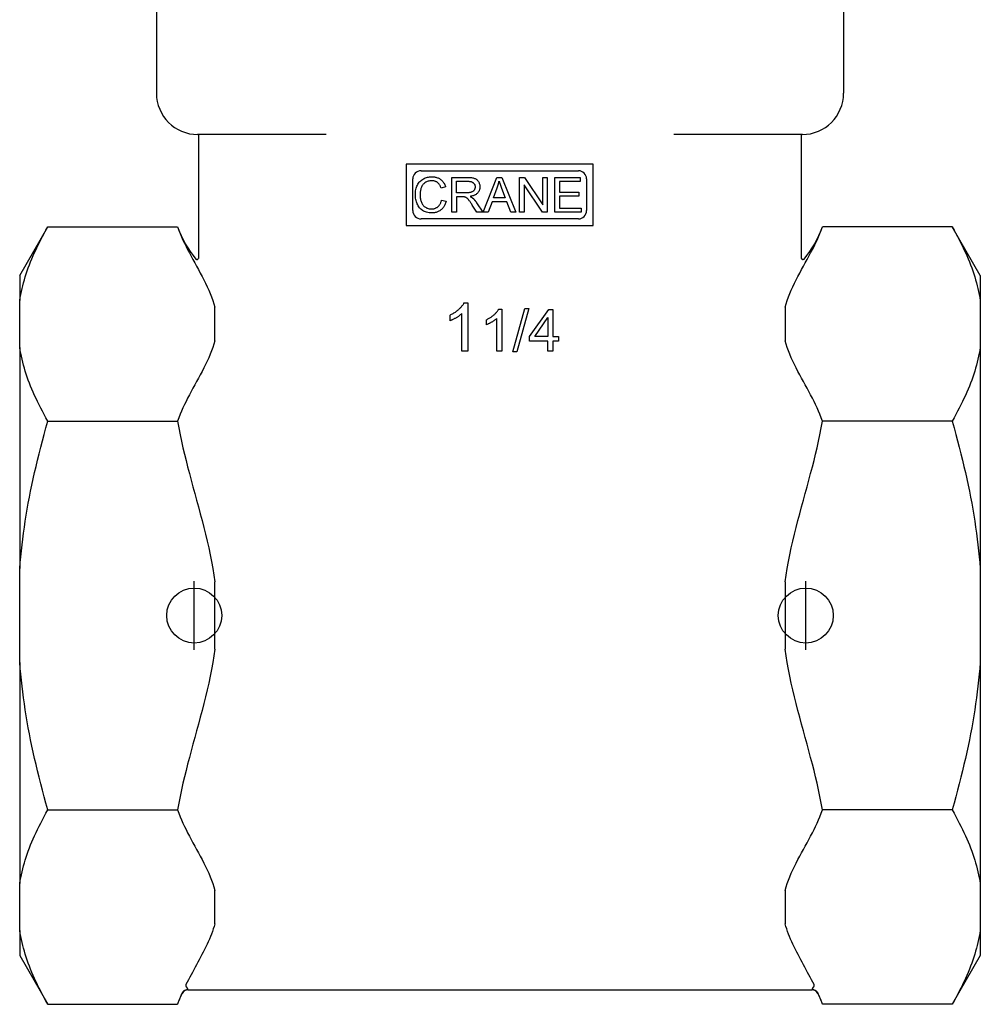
# Model space of a CAD drawing. Header units: millimetres. Extents: x 84 to 3814, y -7 to 443.
# Tile 1 of 8: x 301 to 371, y 175 to 247. Entities that reach past the tile are written whole.
import ezdxf

# ---------------------------------------------------------------- set-up
doc = ezdxf.new("R2010")
doc.units = ezdxf.units.MM
doc.layers.add('DETAIL', color=2, linetype='Continuous')
doc.layers.add('ORIGIN', color=6, linetype='Continuous')

msp = doc.modelspace()

# ---------------------------------------------------------------- linework, layer by layer
at = {"layer": 'DETAIL'}
for p, q in [((311.241, 250.801), (311.241, 241.301)), ((361.241, 250.801), (361.241, 241.301)), ((314.292, 238.301), (314.241, 238.301)), ((314.292, 238.302), (314.292, 238.301)), ((314.292, 238.301), (314.292, 237.301)), ((314.384, 238.301), (314.292, 238.301)), ((323.604, 238.301), (314.384, 238.301)), ((358.241, 238.301), (348.879, 238.301)), ((358.186, 237.301), (358.186, 238.301)), ((314.292, 237.301), (314.292, 229.873)), ((358.186, 229.868), (358.186, 237.301)), ((343.029, 236.151), (329.409, 236.151)), ((329.409, 236.151), (329.409, 231.675)), ((343.029, 231.675), (343.029, 236.151)), ((329.895, 232.761), (329.895, 235.065)), ((330.495, 235.665), (341.943, 235.665)), ((332.746, 232.641), (332.746, 235.181)), ((332.746, 235.181), (333.873, 235.181)), ((335.027, 232.641), (336.003, 235.181)), ((336.003, 235.181), (336.367, 235.181)), ((336.367, 235.181), (337.404, 232.641)), ((337.67, 232.641), (337.67, 235.181)), ((337.67, 235.181), (338.014, 235.181)), ((338.014, 235.181), (339.35, 233.187)), ((339.35, 235.181), (339.671, 235.181)), ((339.35, 233.187), (339.35, 235.181)), ((339.671, 235.181), (339.671, 232.641)), ((340.243, 232.641), (340.243, 235.181)), ((340.243, 235.181), (342.082, 235.181)), ((342.082, 235.181), (342.082, 234.881)), ((342.543, 235.065), (342.543, 232.761)), ((332.284, 234.486), (331.953, 234.406)), ((333.083, 234.9), (333.887, 234.9)), ((333.083, 234.06), (333.083, 234.9)), ((335.759, 233.682), (336.04, 234.428)), ((336.355, 234.387), (336.622, 233.682)), ((337.991, 234.635), (337.991, 232.641)), ((339.327, 232.641), (337.991, 234.635)), ((340.579, 234.881), (340.579, 234.104)), ((342.082, 234.881), (340.579, 234.881)), ((333.805, 234.06), (333.083, 234.06)), ((333.083, 233.769), (333.083, 232.641)), ((333.472, 233.769), (333.083, 233.769)), ((336.622, 233.682), (335.759, 233.682)), ((340.579, 234.104), (341.987, 234.104)), ((340.579, 233.804), (340.579, 232.941)), ((341.987, 233.804), (340.579, 233.804)), ((341.987, 234.104), (341.987, 233.804)), ((331.99, 233.533), (332.326, 233.448)), ((334.562, 232.641), (334.226, 233.169)), ((334.543, 233.332), (334.983, 232.641)), ((335.662, 233.409), (335.383, 232.641)), ((336.727, 233.409), (335.662, 233.409)), ((337.021, 232.641), (336.727, 233.409)), ((340.579, 232.941), (342.14, 232.941)), ((342.14, 232.941), (342.14, 232.641)), ((341.943, 232.161), (330.495, 232.161)), ((333.083, 232.641), (332.746, 232.641)), ((334.983, 232.641), (334.562, 232.641)), ((335.383, 232.641), (335.027, 232.641)), ((337.404, 232.641), (337.021, 232.641)), ((337.991, 232.641), (337.67, 232.641)), ((339.671, 232.641), (339.327, 232.641)), ((342.14, 232.641), (340.243, 232.641)), ((301.291, 228.039), (303.342, 231.591)), ((303.342, 231.591), (312.771, 231.591)), ((329.409, 231.675), (343.029, 231.675)), ((369.141, 231.591), (359.712, 231.591)), ((371.191, 228.039), (369.141, 231.591)), ((314.292, 229.873), (314.292, 229.279)), ((358.186, 229.274), (358.186, 229.868)), ((301.291, 228.039), (301.291, 226.232)), ((371.191, 228.039), (371.191, 226.232)), ((301.291, 222.806), (301.291, 226.232)), ((315.491, 223.298), (315.491, 225.739)), ((333.617, 226.043), (333.895, 226.043)), ((333.895, 226.043), (333.895, 222.53)), ((356.991, 225.739), (356.991, 223.298)), ((371.191, 226.232), (371.191, 222.806)), ((332.606, 224.749), (332.606, 225.165)), ((333.465, 222.53), (333.465, 225.267)), ((336.137, 225.591), (336.379, 225.591)), ((336.379, 225.591), (336.379, 222.53)), ((337.163, 222.478), (338.046, 225.631)), ((338.348, 225.631), (337.465, 222.478)), ((338.046, 225.631), (338.348, 225.631)), ((338.399, 223.604), (339.79, 225.58)), ((338.767, 223.604), (339.722, 224.98)), ((339.722, 224.98), (339.722, 223.604)), ((339.79, 225.58), (340.096, 225.58)), ((340.096, 225.58), (340.096, 223.604)), ((335.256, 224.464), (335.256, 224.826)), ((336.005, 222.53), (336.005, 224.915)), ((338.399, 223.26), (338.399, 223.604)), ((339.722, 223.604), (338.767, 223.604)), ((340.096, 223.604), (340.508, 223.604)), ((340.508, 223.604), (340.508, 223.26)), ((339.722, 223.26), (338.399, 223.26)), ((339.722, 222.53), (339.722, 223.26)), ((340.096, 223.26), (340.096, 222.53)), ((340.508, 223.26), (340.096, 223.26)), ((301.291, 222.806), (301.291, 206.727)), ((333.895, 222.53), (333.465, 222.53)), ((336.379, 222.53), (336.005, 222.53)), ((337.465, 222.478), (337.163, 222.478)), ((340.096, 222.53), (339.722, 222.53)), ((371.191, 222.806), (371.191, 206.727)), ((303.342, 217.446), (312.771, 217.446)), ((369.141, 217.446), (359.712, 217.446)), ((301.291, 199.875), (301.291, 206.727)), ((371.191, 206.727), (371.191, 199.875)), ((315.491, 200.86), (315.491, 205.742)), ((356.991, 205.742), (356.991, 200.86)), ((301.291, 199.875), (301.291, 183.796)), ((371.191, 199.875), (371.191, 183.796)), ((303.342, 189.156), (312.771, 189.156)), ((369.141, 189.156), (359.712, 189.156)), ((301.291, 180.37), (301.291, 183.796)), ((371.191, 183.796), (371.191, 180.37)), ((315.491, 180.863), (315.491, 183.304)), ((356.991, 183.304), (356.991, 180.863)), ((301.291, 180.37), (301.291, 178.563)), ((371.191, 180.37), (371.191, 178.563)), ((301.291, 178.563), (303.342, 175.011)), ((371.191, 178.563), (369.141, 175.011)), ((313.524, 176.062), (314.054, 176.062)), ((314.054, 176.062), (358.428, 176.062)), ((358.428, 176.062), (358.958, 176.062)), ((303.342, 175.011), (312.771, 175.011)), ((369.141, 175.011), (359.712, 175.011))]:
    msp.add_line(p, q, dxfattribs=at)
at = {"layer": 'DETAIL', "flags": 128}
for points in [[(330.081, 233.93), (330.083, 234.028), (330.09, 234.122), (330.102, 234.214), (330.119, 234.302), (330.14, 234.387), (330.166, 234.469), (330.197, 234.547), (330.233, 234.623), (330.273, 234.695), (330.317, 234.762), (330.365, 234.825), (330.417, 234.883), (330.473, 234.937), (330.532, 234.987), (330.596, 235.032), (330.664, 235.072), (330.735, 235.108), (330.808, 235.139), (330.882, 235.165), (330.958, 235.187), (331.036, 235.204), (331.116, 235.216), (331.198, 235.223), (331.281, 235.225)], [(331.281, 235.225), (331.344, 235.224), (331.405, 235.22), (331.464, 235.213), (331.522, 235.204), (331.578, 235.191), (331.632, 235.177), (331.684, 235.159), (331.735, 235.139), (331.784, 235.116), (331.832, 235.09), (331.878, 235.062), (331.922, 235.031), (331.964, 234.997), (332.004, 234.961), (332.042, 234.924), (332.077, 234.884), (332.111, 234.841), (332.142, 234.797), (332.171, 234.751), (332.198, 234.702), (332.223, 234.651), (332.245, 234.598), (332.266, 234.543), (332.284, 234.486)], [(333.873, 235.181), (333.955, 235.18), (334.033, 235.176), (334.105, 235.171), (334.172, 235.163), (334.234, 235.154), (334.29, 235.142), (334.342, 235.128), (334.389, 235.112), (334.432, 235.093), (334.473, 235.071), (334.512, 235.046), (334.548, 235.017), (334.583, 234.985), (334.615, 234.95), (334.644, 234.912), (334.672, 234.87), (334.697, 234.826), (334.718, 234.781), (334.736, 234.735), (334.751, 234.688), (334.762, 234.639), (334.771, 234.59), (334.776, 234.539), (334.777, 234.488)], [(331.273, 234.937), (331.202, 234.935), (331.133, 234.928), (331.067, 234.917), (331.005, 234.902), (330.945, 234.882), (330.888, 234.858), (330.834, 234.829), (330.783, 234.796), (330.736, 234.76), (330.692, 234.72), (330.652, 234.678), (330.615, 234.632), (330.583, 234.583), (330.554, 234.532), (330.528, 234.477), (330.507, 234.42), (330.488, 234.361), (330.472, 234.301), (330.458, 234.24), (330.447, 234.18), (330.438, 234.119), (330.432, 234.057), (330.428, 233.995), (330.427, 233.932)], [(331.953, 234.406), (331.937, 234.451), (331.921, 234.494), (331.903, 234.535), (331.885, 234.574), (331.865, 234.611), (331.844, 234.646), (331.822, 234.678), (331.799, 234.709), (331.775, 234.737), (331.75, 234.763), (331.724, 234.788), (331.696, 234.81), (331.668, 234.83), (331.638, 234.849), (331.607, 234.865), (331.575, 234.88), (331.541, 234.894), (331.507, 234.905), (331.471, 234.915), (331.434, 234.923), (331.395, 234.929), (331.356, 234.933), (331.315, 234.936), (331.273, 234.937)], [(334.431, 234.488), (334.43, 234.457), (334.427, 234.428), (334.421, 234.398), (334.414, 234.37), (334.404, 234.342), (334.393, 234.314), (334.379, 234.287), (334.363, 234.26), (334.345, 234.235), (334.325, 234.211), (334.303, 234.189), (334.28, 234.169), (334.254, 234.151), (334.227, 234.134), (334.197, 234.12), (334.166, 234.107), (334.132, 234.096), (334.094, 234.086), (334.054, 234.078), (334.011, 234.072), (333.964, 234.066), (333.914, 234.063), (333.861, 234.06), (333.805, 234.06)], [(333.887, 234.9), (333.933, 234.899), (333.977, 234.897), (334.019, 234.893), (334.058, 234.887), (334.096, 234.88), (334.131, 234.871), (334.165, 234.86), (334.196, 234.848), (334.225, 234.835), (334.252, 234.819), (334.277, 234.802), (334.3, 234.784), (334.321, 234.764), (334.34, 234.743), (334.357, 234.722), (334.373, 234.699), (334.386, 234.676), (334.398, 234.652), (334.408, 234.627), (334.416, 234.601), (334.423, 234.574), (334.427, 234.546), (334.43, 234.517), (334.431, 234.488)], [(334.777, 234.488), (334.776, 234.443), (334.772, 234.4), (334.766, 234.357), (334.758, 234.316), (334.747, 234.277), (334.734, 234.238), (334.718, 234.201), (334.699, 234.164), (334.679, 234.129), (334.656, 234.096), (334.63, 234.063), (334.602, 234.032), (334.572, 234.002), (334.538, 233.974), (334.503, 233.948), (334.464, 233.923), (334.423, 233.901), (334.38, 233.88), (334.333, 233.862), (334.285, 233.845), (334.233, 233.83), (334.179, 233.817), (334.122, 233.806), (334.063, 233.796)], [(336.04, 234.428), (336.047, 234.448), (336.054, 234.468), (336.061, 234.488), (336.068, 234.508), (336.074, 234.528), (336.081, 234.549), (336.087, 234.569), (336.094, 234.589), (336.1, 234.609), (336.106, 234.63), (336.112, 234.65), (336.118, 234.67), (336.123, 234.69), (336.129, 234.711), (336.134, 234.731), (336.139, 234.751), (336.145, 234.771), (336.15, 234.792), (336.154, 234.812), (336.159, 234.832), (336.164, 234.853), (336.168, 234.873), (336.173, 234.893), (336.177, 234.913)], [(336.177, 234.913), (336.182, 234.896), (336.187, 234.878), (336.193, 234.86), (336.198, 234.842), (336.204, 234.823), (336.21, 234.804), (336.216, 234.784), (336.223, 234.764), (336.229, 234.743), (336.236, 234.722), (336.243, 234.701), (336.251, 234.679), (336.258, 234.657), (336.266, 234.635), (336.274, 234.612), (336.282, 234.588), (336.29, 234.564), (336.299, 234.54), (336.308, 234.516), (336.317, 234.491), (336.326, 234.465), (336.336, 234.44), (336.345, 234.413), (336.355, 234.387)], [(331.275, 232.598), (331.175, 232.601), (331.079, 232.609), (330.989, 232.622), (330.903, 232.64), (330.822, 232.663), (330.746, 232.692), (330.674, 232.726), (330.607, 232.766), (330.545, 232.81), (330.486, 232.859), (330.431, 232.912), (330.38, 232.97), (330.333, 233.033), (330.29, 233.101), (330.251, 233.173), (330.215, 233.25), (330.184, 233.329), (330.156, 233.411), (330.133, 233.494), (330.114, 233.578), (330.1, 233.664), (330.089, 233.751), (330.083, 233.84), (330.081, 233.93)], [(330.427, 233.932), (330.429, 233.852), (330.433, 233.775), (330.441, 233.701), (330.451, 233.629), (330.464, 233.56), (330.481, 233.493), (330.5, 233.428), (330.522, 233.367), (330.547, 233.308), (330.576, 233.253), (330.608, 233.202), (330.643, 233.155), (330.681, 233.112), (330.723, 233.073), (330.767, 233.037), (330.815, 233.006), (330.865, 232.978), (330.917, 232.953), (330.969, 232.933), (331.022, 232.916), (331.077, 232.903), (331.132, 232.894), (331.189, 232.888), (331.246, 232.887)], [(333.66, 233.758), (333.655, 233.759), (333.65, 233.76), (333.645, 233.76), (333.639, 233.761), (333.633, 233.762), (333.627, 233.763), (333.62, 233.763), (333.614, 233.764), (333.607, 233.765), (333.599, 233.765), (333.592, 233.766), (333.584, 233.766), (333.576, 233.767), (333.568, 233.767), (333.56, 233.768), (333.551, 233.768), (333.542, 233.768), (333.533, 233.769), (333.523, 233.769), (333.514, 233.769), (333.504, 233.769), (333.494, 233.769), (333.483, 233.769), (333.472, 233.769)], [(334.226, 233.169), (334.19, 233.225), (334.155, 233.277), (334.123, 233.325), (334.092, 233.371), (334.062, 233.413), (334.034, 233.451), (334.008, 233.487), (333.984, 233.519), (333.96, 233.548), (333.937, 233.575), (333.915, 233.599), (333.894, 233.622), (333.873, 233.642), (333.852, 233.66), (333.832, 233.676), (333.813, 233.689), (333.794, 233.701), (333.775, 233.712), (333.756, 233.722), (333.737, 233.731), (333.718, 233.739), (333.699, 233.746), (333.68, 233.752), (333.66, 233.758)], [(334.063, 233.796), (334.074, 233.791), (334.084, 233.786), (334.095, 233.78), (334.105, 233.775), (334.115, 233.77), (334.125, 233.765), (334.134, 233.759), (334.144, 233.754), (334.153, 233.749), (334.162, 233.744), (334.171, 233.738), (334.179, 233.733), (334.187, 233.728), (334.195, 233.723), (334.203, 233.717), (334.211, 233.712), (334.218, 233.707), (334.226, 233.702), (334.233, 233.696), (334.239, 233.691), (334.246, 233.686), (334.252, 233.681), (334.258, 233.676), (334.264, 233.671)], [(334.264, 233.671), (334.277, 233.659), (334.289, 233.648), (334.301, 233.636), (334.313, 233.624), (334.325, 233.611), (334.337, 233.599), (334.349, 233.586), (334.361, 233.573), (334.372, 233.559), (334.384, 233.546), (334.396, 233.532), (334.408, 233.518), (334.419, 233.504), (334.431, 233.489), (334.442, 233.475), (334.454, 233.46), (334.465, 233.445), (334.476, 233.429), (334.488, 233.414), (334.499, 233.398), (334.51, 233.382), (334.521, 233.365), (334.532, 233.349), (334.543, 233.332)], [(331.246, 232.887), (331.293, 232.888), (331.338, 232.891), (331.382, 232.897), (331.425, 232.905), (331.467, 232.915), (331.507, 232.927), (331.546, 232.942), (331.584, 232.959), (331.621, 232.978), (331.657, 232.999), (331.691, 233.023), (331.724, 233.049), (331.756, 233.077), (331.786, 233.108), (331.814, 233.14), (331.841, 233.175), (331.865, 233.212), (331.888, 233.251), (331.91, 233.293), (331.929, 233.337), (331.947, 233.382), (331.963, 233.43), (331.977, 233.481), (331.99, 233.533)], [(332.326, 233.448), (332.307, 233.38), (332.286, 233.315), (332.263, 233.253), (332.237, 233.194), (332.209, 233.137), (332.178, 233.083), (332.145, 233.031), (332.11, 232.983), (332.072, 232.937), (332.033, 232.894), (331.99, 232.854), (331.946, 232.816), (331.899, 232.781), (331.851, 232.749), (331.801, 232.721), (331.75, 232.695), (331.696, 232.672), (331.641, 232.653), (331.585, 232.636), (331.526, 232.622), (331.466, 232.612), (331.404, 232.604), (331.34, 232.6), (331.275, 232.598)], [(301.291, 226.232), (301.327, 226.445), (301.368, 226.658), (301.412, 226.871), (301.461, 227.085), (301.514, 227.3), (301.57, 227.515), (301.632, 227.73), (301.697, 227.947), (301.767, 228.164), (301.84, 228.382), (301.919, 228.601), (302.001, 228.822), (302.088, 229.043), (302.179, 229.266), (302.274, 229.491), (302.374, 229.717), (302.479, 229.944), (302.588, 230.173), (302.702, 230.404), (302.82, 230.637), (302.943, 230.873), (303.071, 231.11), (303.204, 231.349), (303.342, 231.591)], [(312.771, 231.591), (312.865, 231.342), (312.963, 231.097), (313.065, 230.858), (313.17, 230.624), (313.278, 230.393), (313.393, 230.16), (313.513, 229.924), (313.638, 229.686), (313.766, 229.446), (313.897, 229.204), (314.03, 228.96), (314.164, 228.715), (314.297, 228.469), (314.43, 228.221), (314.56, 227.973), (314.688, 227.725), (314.812, 227.476), (314.931, 227.226), (315.044, 226.977), (315.151, 226.728), (315.25, 226.48), (315.34, 226.232), (315.421, 225.985), (315.491, 225.739)], [(356.991, 225.739), (357.062, 225.985), (357.142, 226.232), (357.233, 226.48), (357.332, 226.728), (357.438, 226.977), (357.551, 227.226), (357.67, 227.476), (357.794, 227.725), (357.922, 227.973), (358.052, 228.221), (358.185, 228.469), (358.319, 228.715), (358.452, 228.96), (358.585, 229.204), (358.716, 229.446), (358.845, 229.686), (358.97, 229.924), (359.09, 230.16), (359.204, 230.393), (359.313, 230.624), (359.417, 230.858), (359.519, 231.097), (359.618, 231.342), (359.712, 231.591)], [(369.141, 231.591), (369.278, 231.349), (369.411, 231.11), (369.539, 230.873), (369.662, 230.637), (369.781, 230.404), (369.894, 230.173), (370.004, 229.944), (370.108, 229.717), (370.208, 229.491), (370.304, 229.266), (370.395, 229.043), (370.481, 228.822), (370.564, 228.601), (370.642, 228.382), (370.716, 228.164), (370.785, 227.947), (370.851, 227.73), (370.912, 227.515), (370.969, 227.3), (371.022, 227.085), (371.07, 226.871), (371.115, 226.658), (371.155, 226.445), (371.191, 226.232)], [(332.606, 225.165), (332.666, 225.194), (332.724, 225.223), (332.781, 225.254), (332.836, 225.285), (332.891, 225.318), (332.944, 225.352), (332.996, 225.386), (333.046, 225.422), (333.095, 225.459), (333.143, 225.496), (333.19, 225.535), (333.236, 225.575), (333.28, 225.615), (333.321, 225.655), (333.361, 225.695), (333.398, 225.734), (333.433, 225.773), (333.466, 225.812), (333.497, 225.851), (333.525, 225.89), (333.551, 225.929), (333.576, 225.967), (333.598, 226.005), (333.617, 226.043)], [(333.465, 225.267), (333.439, 225.242), (333.411, 225.218), (333.382, 225.193), (333.351, 225.169), (333.319, 225.144), (333.286, 225.12), (333.252, 225.095), (333.216, 225.07), (333.178, 225.046), (333.14, 225.021), (333.1, 224.997), (333.058, 224.972), (333.017, 224.948), (332.976, 224.925), (332.936, 224.902), (332.896, 224.881), (332.857, 224.861), (332.819, 224.842), (332.782, 224.824), (332.745, 224.807), (332.71, 224.791), (332.674, 224.776), (332.64, 224.762), (332.606, 224.749)], [(335.256, 224.826), (335.308, 224.851), (335.359, 224.877), (335.408, 224.904), (335.457, 224.931), (335.504, 224.96), (335.55, 224.989), (335.596, 225.019), (335.64, 225.05), (335.683, 225.082), (335.725, 225.115), (335.765, 225.149), (335.805, 225.183), (335.843, 225.218), (335.879, 225.253), (335.914, 225.288), (335.946, 225.322), (335.977, 225.356), (336.005, 225.39), (336.032, 225.424), (336.057, 225.458), (336.08, 225.492), (336.101, 225.525), (336.12, 225.558), (336.137, 225.591)], [(336.005, 224.915), (335.982, 224.893), (335.958, 224.872), (335.932, 224.851), (335.906, 224.829), (335.878, 224.808), (335.849, 224.787), (335.819, 224.765), (335.787, 224.744), (335.755, 224.722), (335.721, 224.701), (335.686, 224.679), (335.65, 224.658), (335.614, 224.637), (335.578, 224.617), (335.543, 224.597), (335.509, 224.579), (335.475, 224.561), (335.442, 224.545), (335.41, 224.529), (335.378, 224.514), (335.346, 224.5), (335.316, 224.487), (335.286, 224.475), (335.256, 224.464)], [(315.491, 223.298), (315.421, 223.052), (315.34, 222.805), (315.25, 222.557), (315.151, 222.309), (315.044, 222.06), (314.931, 221.811), (314.812, 221.562), (314.688, 221.312), (314.56, 221.064), (314.43, 220.816), (314.297, 220.568), (314.164, 220.322), (314.03, 220.077), (313.897, 219.833), (313.766, 219.591), (313.638, 219.351), (313.513, 219.113), (313.393, 218.877), (313.278, 218.644), (313.17, 218.413), (313.065, 218.179), (312.963, 217.94), (312.865, 217.695), (312.771, 217.446)], [(359.712, 217.446), (359.618, 217.695), (359.519, 217.94), (359.417, 218.179), (359.313, 218.413), (359.204, 218.644), (359.09, 218.877), (358.97, 219.113), (358.845, 219.351), (358.716, 219.591), (358.585, 219.833), (358.452, 220.077), (358.319, 220.322), (358.185, 220.568), (358.052, 220.816), (357.922, 221.064), (357.794, 221.312), (357.67, 221.562), (357.551, 221.811), (357.438, 222.06), (357.332, 222.309), (357.233, 222.557), (357.142, 222.805), (357.062, 223.052), (356.991, 223.298)], [(303.342, 217.446), (303.204, 217.688), (303.071, 217.927), (302.943, 218.165), (302.82, 218.4), (302.702, 218.633), (302.588, 218.864), (302.479, 219.093), (302.374, 219.32), (302.274, 219.546), (302.179, 219.771), (302.088, 219.994), (302.001, 220.215), (301.919, 220.436), (301.84, 220.655), (301.767, 220.873), (301.697, 221.09), (301.632, 221.307), (301.57, 221.523), (301.514, 221.738), (301.461, 221.952), (301.412, 222.166), (301.368, 222.379), (301.327, 222.593), (301.291, 222.806)], [(371.191, 222.806), (371.155, 222.593), (371.115, 222.379), (371.07, 222.166), (371.022, 221.952), (370.969, 221.738), (370.912, 221.523), (370.851, 221.307), (370.785, 221.09), (370.716, 220.873), (370.642, 220.655), (370.564, 220.436), (370.481, 220.215), (370.395, 219.994), (370.304, 219.771), (370.208, 219.546), (370.108, 219.32), (370.004, 219.093), (369.894, 218.864), (369.781, 218.633), (369.662, 218.4), (369.539, 218.165), (369.411, 217.927), (369.278, 217.688), (369.141, 217.446)], [(301.291, 206.727), (301.327, 207.153), (301.368, 207.579), (301.412, 208.006), (301.461, 208.434), (301.514, 208.863), (301.57, 209.293), (301.632, 209.724), (301.697, 210.157), (301.767, 210.592), (301.84, 211.028), (301.919, 211.467), (302.001, 211.907), (302.088, 212.351), (302.179, 212.796), (302.274, 213.245), (302.374, 213.697), (302.479, 214.152), (302.588, 214.611), (302.702, 215.073), (302.82, 215.539), (302.943, 216.009), (303.071, 216.483), (303.204, 216.962), (303.342, 217.446)], [(312.771, 217.446), (312.865, 216.948), (312.963, 216.459), (313.065, 215.979), (313.17, 215.512), (313.278, 215.051), (313.393, 214.584), (313.513, 214.112), (313.638, 213.636), (313.766, 213.156), (313.897, 212.672), (314.03, 212.184), (314.164, 211.694), (314.297, 211.201), (314.43, 210.707), (314.56, 210.21), (314.688, 209.713), (314.812, 209.215), (314.931, 208.716), (315.044, 208.218), (315.151, 207.72), (315.25, 207.223), (315.34, 206.728), (315.421, 206.234), (315.491, 205.742)], [(356.991, 205.742), (357.062, 206.234), (357.142, 206.728), (357.233, 207.223), (357.332, 207.72), (357.438, 208.218), (357.551, 208.716), (357.67, 209.215), (357.794, 209.713), (357.922, 210.21), (358.052, 210.707), (358.185, 211.201), (358.319, 211.694), (358.452, 212.184), (358.585, 212.672), (358.716, 213.156), (358.845, 213.636), (358.97, 214.112), (359.09, 214.584), (359.204, 215.051), (359.313, 215.512), (359.417, 215.979), (359.519, 216.459), (359.618, 216.948), (359.712, 217.446)], [(369.141, 217.446), (369.278, 216.962), (369.411, 216.483), (369.539, 216.009), (369.662, 215.539), (369.781, 215.073), (369.894, 214.611), (370.004, 214.152), (370.108, 213.697), (370.208, 213.245), (370.304, 212.796), (370.395, 212.351), (370.481, 211.907), (370.564, 211.467), (370.642, 211.028), (370.716, 210.592), (370.785, 210.157), (370.851, 209.724), (370.912, 209.293), (370.969, 208.863), (371.022, 208.434), (371.07, 208.006), (371.115, 207.579), (371.155, 207.153), (371.191, 206.727)], [(315.491, 200.86), (315.421, 200.368), (315.34, 199.874), (315.25, 199.379), (315.151, 198.882), (315.044, 198.384), (314.931, 197.885), (314.812, 197.387), (314.688, 196.889), (314.56, 196.391), (314.43, 195.895), (314.297, 195.4), (314.164, 194.908), (314.03, 194.418), (313.897, 193.93), (313.766, 193.446), (313.638, 192.966), (313.513, 192.49), (313.393, 192.018), (313.278, 191.551), (313.17, 191.09), (313.065, 190.623), (312.963, 190.143), (312.865, 189.654), (312.771, 189.156)], [(359.712, 189.156), (359.618, 189.654), (359.519, 190.143), (359.417, 190.623), (359.313, 191.09), (359.204, 191.551), (359.09, 192.018), (358.97, 192.49), (358.845, 192.966), (358.716, 193.446), (358.585, 193.93), (358.452, 194.418), (358.319, 194.908), (358.185, 195.4), (358.052, 195.895), (357.922, 196.391), (357.794, 196.889), (357.67, 197.387), (357.551, 197.885), (357.438, 198.384), (357.332, 198.882), (357.233, 199.379), (357.142, 199.874), (357.062, 200.368), (356.991, 200.86)], [(303.342, 189.156), (303.204, 189.64), (303.071, 190.119), (302.943, 190.593), (302.82, 191.063), (302.702, 191.529), (302.588, 191.991), (302.479, 192.45), (302.374, 192.905), (302.274, 193.357), (302.179, 193.805), (302.088, 194.251), (302.001, 194.695), (301.919, 195.135), (301.84, 195.574), (301.767, 196.01), (301.697, 196.445), (301.632, 196.878), (301.57, 197.309), (301.514, 197.739), (301.461, 198.168), (301.412, 198.595), (301.368, 199.023), (301.327, 199.449), (301.291, 199.875)], [(371.191, 199.875), (371.155, 199.449), (371.115, 199.023), (371.07, 198.595), (371.022, 198.168), (370.969, 197.739), (370.912, 197.309), (370.851, 196.878), (370.785, 196.445), (370.716, 196.01), (370.642, 195.574), (370.564, 195.135), (370.481, 194.695), (370.395, 194.251), (370.304, 193.805), (370.208, 193.357), (370.108, 192.905), (370.004, 192.45), (369.894, 191.991), (369.781, 191.529), (369.662, 191.063), (369.539, 190.593), (369.411, 190.119), (369.278, 189.64), (369.141, 189.156)], [(301.291, 183.796), (301.327, 184.009), (301.368, 184.222), (301.412, 184.436), (301.461, 184.65), (301.514, 184.864), (301.57, 185.079), (301.632, 185.295), (301.697, 185.511), (301.767, 185.729), (301.84, 185.947), (301.919, 186.166), (302.001, 186.386), (302.088, 186.608), (302.179, 186.831), (302.274, 187.055), (302.374, 187.281), (302.479, 187.509), (302.588, 187.738), (302.702, 187.969), (302.82, 188.202), (302.943, 188.437), (303.071, 188.675), (303.204, 188.914), (303.342, 189.156)], [(312.771, 189.156), (312.865, 188.907), (312.963, 188.662), (313.065, 188.422), (313.17, 188.189), (313.278, 187.958), (313.393, 187.725), (313.513, 187.489), (313.638, 187.251), (313.766, 187.011), (313.897, 186.769), (314.03, 186.525), (314.164, 186.28), (314.297, 186.034), (314.43, 185.786), (314.56, 185.538), (314.688, 185.289), (314.812, 185.04), (314.931, 184.791), (315.044, 184.542), (315.151, 184.293), (315.25, 184.044), (315.34, 183.797), (315.421, 183.55), (315.491, 183.304)], [(356.991, 183.304), (357.062, 183.55), (357.142, 183.797), (357.233, 184.044), (357.332, 184.293), (357.438, 184.542), (357.551, 184.791), (357.67, 185.04), (357.794, 185.289), (357.922, 185.538), (358.052, 185.786), (358.185, 186.034), (358.319, 186.28), (358.452, 186.525), (358.585, 186.769), (358.716, 187.011), (358.845, 187.251), (358.97, 187.489), (359.09, 187.725), (359.204, 187.958), (359.313, 188.189), (359.417, 188.422), (359.519, 188.662), (359.618, 188.907), (359.712, 189.156)], [(369.141, 189.156), (369.278, 188.914), (369.411, 188.675), (369.539, 188.437), (369.662, 188.202), (369.781, 187.969), (369.894, 187.738), (370.004, 187.509), (370.108, 187.281), (370.208, 187.055), (370.304, 186.831), (370.395, 186.608), (370.481, 186.386), (370.564, 186.166), (370.642, 185.947), (370.716, 185.729), (370.785, 185.511), (370.851, 185.295), (370.912, 185.079), (370.969, 184.864), (371.022, 184.65), (371.07, 184.436), (371.115, 184.222), (371.155, 184.009), (371.191, 183.796)], [(315.491, 180.863), (315.439, 180.678), (315.381, 180.493), (315.318, 180.308), (315.248, 180.122), (315.174, 179.936), (315.096, 179.749), (315.013, 179.562), (314.927, 179.375), (314.838, 179.189), (314.745, 179.002), (314.651, 178.815), (314.554, 178.629), (314.456, 178.442), (314.356, 178.257), (314.256, 178.071), (314.156, 177.887), (314.055, 177.703), (313.955, 177.519), (313.856, 177.337), (313.759, 177.156), (313.663, 176.975), (313.569, 176.796), (313.478, 176.618), (313.39, 176.441)], [(359.093, 176.441), (359.005, 176.618), (358.913, 176.796), (358.82, 176.975), (358.724, 177.156), (358.626, 177.337), (358.527, 177.519), (358.427, 177.703), (358.327, 177.887), (358.226, 178.071), (358.126, 178.257), (358.027, 178.442), (357.928, 178.629), (357.832, 178.815), (357.737, 179.002), (357.645, 179.189), (357.555, 179.376), (357.469, 179.562), (357.386, 179.749), (357.308, 179.936), (357.234, 180.122), (357.165, 180.308), (357.101, 180.494), (357.043, 180.678), (356.991, 180.863)], [(303.342, 175.011), (303.204, 175.253), (303.071, 175.492), (302.943, 175.729), (302.82, 175.964), (302.702, 176.197), (302.588, 176.428), (302.479, 176.658), (302.374, 176.885), (302.274, 177.111), (302.179, 177.336), (302.088, 177.558), (302.001, 177.78), (301.919, 178), (301.84, 178.22), (301.767, 178.438), (301.697, 178.655), (301.632, 178.872), (301.57, 179.087), (301.514, 179.302), (301.461, 179.517), (301.412, 179.731), (301.368, 179.944), (301.327, 180.157), (301.291, 180.37)], [(371.191, 180.37), (371.155, 180.157), (371.115, 179.944), (371.07, 179.731), (371.022, 179.517), (370.969, 179.302), (370.912, 179.087), (370.851, 178.872), (370.785, 178.655), (370.716, 178.438), (370.642, 178.22), (370.564, 178), (370.481, 177.78), (370.395, 177.558), (370.304, 177.336), (370.208, 177.111), (370.108, 176.885), (370.004, 176.658), (369.894, 176.428), (369.781, 176.197), (369.662, 175.964), (369.539, 175.729), (369.411, 175.492), (369.278, 175.253), (369.141, 175.011)], [(313.421, 176.273), (313.431, 176.263), (313.44, 176.253), (313.449, 176.243), (313.458, 176.232), (313.465, 176.222), (313.472, 176.212), (313.479, 176.201), (313.484, 176.19), (313.489, 176.179), (313.492, 176.168), (313.494, 176.157), (313.495, 176.146), (313.494, 176.135), (313.491, 176.124), (313.486, 176.114), (313.479, 176.103), (313.471, 176.093), (313.46, 176.084), (313.448, 176.075), (313.434, 176.067), (313.418, 176.059), (313.402, 176.051), (313.384, 176.045), (313.366, 176.038)], [(313.39, 176.441), (313.386, 176.434), (313.383, 176.427), (313.381, 176.42), (313.379, 176.412), (313.377, 176.405), (313.375, 176.398), (313.374, 176.391), (313.373, 176.384), (313.373, 176.377), (313.373, 176.369), (313.374, 176.362), (313.375, 176.355), (313.376, 176.348), (313.378, 176.341), (313.38, 176.334), (313.383, 176.326), (313.386, 176.319), (313.389, 176.313), (313.393, 176.306), (313.398, 176.299), (313.403, 176.292), (313.409, 176.286), (313.414, 176.279), (313.421, 176.273)], [(359.116, 176.038), (359.102, 176.043), (359.087, 176.049), (359.074, 176.054), (359.061, 176.06), (359.048, 176.067), (359.037, 176.074), (359.027, 176.081), (359.017, 176.088), (359.009, 176.096), (359.003, 176.104), (358.997, 176.112), (358.993, 176.121), (358.99, 176.131), (358.988, 176.141), (358.988, 176.153), (358.99, 176.166), (358.994, 176.179), (358.999, 176.192), (359.006, 176.206), (359.015, 176.219), (359.025, 176.233), (359.036, 176.246), (359.048, 176.259), (359.062, 176.273)], [(359.062, 176.273), (359.068, 176.279), (359.074, 176.285), (359.079, 176.292), (359.084, 176.299), (359.089, 176.306), (359.093, 176.312), (359.096, 176.319), (359.1, 176.326), (359.102, 176.333), (359.105, 176.341), (359.106, 176.348), (359.108, 176.355), (359.109, 176.362), (359.109, 176.369), (359.109, 176.376), (359.109, 176.384), (359.108, 176.391), (359.107, 176.398), (359.106, 176.405), (359.104, 176.412), (359.102, 176.419), (359.099, 176.427), (359.096, 176.434), (359.093, 176.441)], [(313.081, 175.779), (313.067, 175.748), (313.053, 175.717), (313.04, 175.686), (313.026, 175.654), (313.013, 175.623), (313, 175.591), (312.986, 175.56), (312.973, 175.528), (312.96, 175.496), (312.947, 175.465), (312.934, 175.433), (312.921, 175.401), (312.908, 175.369), (312.895, 175.336), (312.882, 175.304), (312.869, 175.272), (312.857, 175.239), (312.844, 175.207), (312.832, 175.174), (312.819, 175.142), (312.807, 175.109), (312.795, 175.076), (312.783, 175.044), (312.771, 175.011)], [(313.366, 176.038), (313.35, 176.033), (313.335, 176.027), (313.32, 176.02), (313.305, 176.013), (313.29, 176.006), (313.276, 175.998), (313.261, 175.989), (313.247, 175.98), (313.234, 175.971), (313.221, 175.96), (313.208, 175.95), (313.196, 175.939), (313.184, 175.928), (313.172, 175.916), (313.161, 175.904), (313.15, 175.891), (313.14, 175.879), (313.13, 175.865), (313.121, 175.852), (313.112, 175.838), (313.103, 175.824), (313.095, 175.809), (313.088, 175.794), (313.081, 175.779)], [(359.402, 175.779), (359.395, 175.793), (359.388, 175.807), (359.381, 175.821), (359.373, 175.834), (359.365, 175.847), (359.356, 175.86), (359.347, 175.873), (359.338, 175.885), (359.328, 175.897), (359.317, 175.909), (359.307, 175.92), (359.296, 175.931), (359.284, 175.941), (359.273, 175.952), (359.26, 175.962), (359.247, 175.972), (359.233, 175.981), (359.219, 175.991), (359.204, 176), (359.188, 176.008), (359.171, 176.017), (359.154, 176.024), (359.135, 176.032), (359.116, 176.038)], [(359.712, 175.011), (359.7, 175.044), (359.688, 175.076), (359.675, 175.109), (359.663, 175.142), (359.651, 175.174), (359.638, 175.207), (359.626, 175.239), (359.613, 175.272), (359.6, 175.304), (359.588, 175.336), (359.575, 175.369), (359.562, 175.401), (359.549, 175.433), (359.536, 175.465), (359.523, 175.496), (359.509, 175.528), (359.496, 175.56), (359.483, 175.591), (359.469, 175.623), (359.456, 175.654), (359.442, 175.686), (359.429, 175.717), (359.415, 175.748), (359.402, 175.779)]]:
    msp.add_lwpolyline(points, dxfattribs=at)
at = {"layer": 'DETAIL'}
for centre, radius, start, end in [((314.241, 241.301), 3, 180, 270), ((358.241, 241.301), 3, 270, 0), ((330.495, 235.065), 0.6, 90, 180), ((341.943, 235.065), 0.6, 0, 90), ((330.495, 232.761), 0.6, 180, 270), ((341.943, 232.761), 0.6, 270, 0), ((320.29, 234.323), 8, 199.97021, 219.47883), ((352.193, 234.323), 8, 320.47506, 340.02979), ((314.192, 229.301), 0.1, 219.47883, 0), ((358.286, 229.296), 0.1, 180, 320.47506), ((320.29, 172.279), 8, 154.03343, 160.02979), ((313.547, 175.562), 0.5, 90, 154.03343), ((358.936, 175.562), 0.5, 25.96657, 90), ((352.193, 172.279), 8, 19.97021, 25.96657)]:
    msp.add_arc(centre, radius, start, end, dxfattribs=at)
at = {"layer": 'ORIGIN'}
for p, q in [((313.991, 200.801), (313.991, 205.801)), ((358.491, 200.801), (358.491, 205.801))]:
    msp.add_line(p, q, dxfattribs=at)
for centre in [(313.991, 203.301), (358.491, 203.301)]:
    msp.add_circle(centre, 2, dxfattribs=at)

doc.saveas('drawing.dxf')
